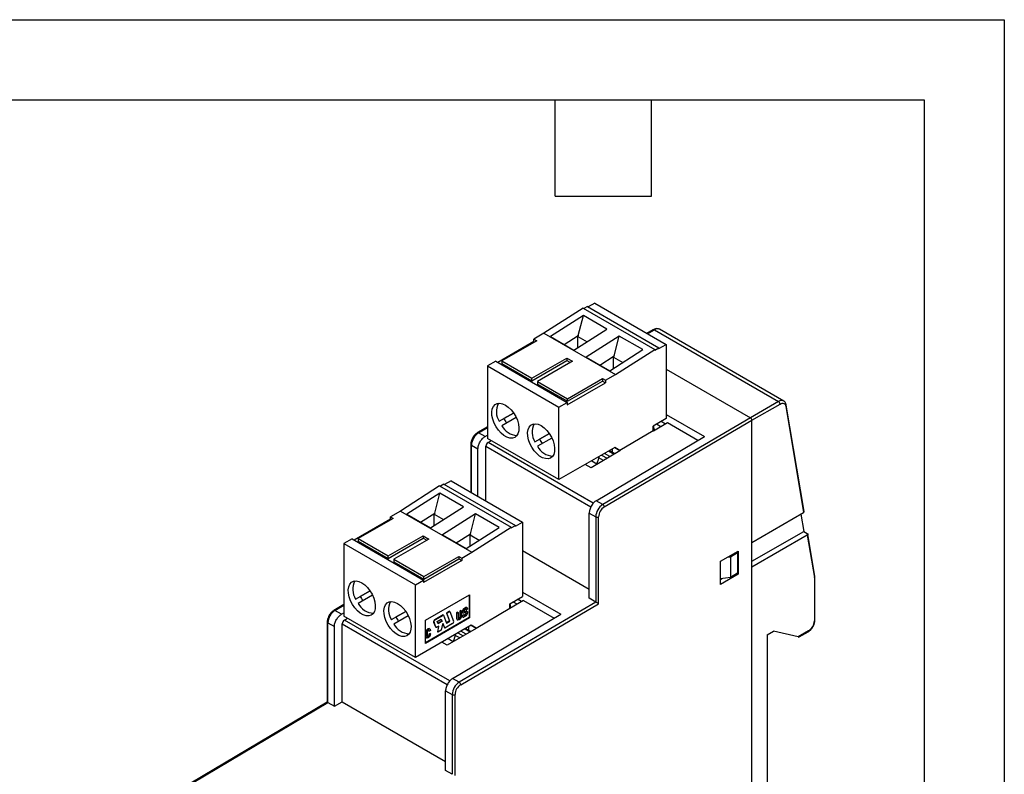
# Model space of a CAD drawing. Header units: millimetres. Extents: x 0 to 349, y 0 to 270.
# Tile 5 of 5: x 252 to 349, y 195 to 270. Entities that reach past the tile are written whole.
import ezdxf

# ---------------------------------------------------------------- set-up
doc = ezdxf.new("R2010")
doc.units = ezdxf.units.MM
doc.header["$LTSCALE"] = 1.25
doc.layers.add('TEXT', color=140, linetype='Continuous', lineweight=25)

msp = doc.modelspace()

# ---------------------------------------------------------------- linework, layer by layer
at = {"color": 7, "linetype": 'Continuous'}
for p, q in [((0.003, 269.878), (349.253, 269.878)), ((349.253, 269.878), (349.253, 0.003))]:
    msp.add_line(p, q, dxfattribs=at)
for p, q in [((308.711, 241.812), (308.074, 241.445)), ((308.711, 241.812), (315.782, 237.73)), ((307.579, 241.322), (303.69, 238.832)), ((307.579, 241.322), (314.65, 237.24)), ((308.003, 241.486), (307.65, 241.282)), ((308.003, 241.486), (315.075, 237.404)), ((307.595, 240.601), (304.328, 238.509)), ((307.089, 238.627), (307.595, 240.601)), ((309.929, 239.254), (307.595, 240.601)), ((303.69, 238.832), (302.7, 238.261)), ((303.69, 238.832), (310.761, 234.75)), ((306.662, 237.162), (309.929, 239.254)), ((314.515, 239.188), (313.886, 238.825)), ((313.944, 238.791), (314.615, 239.178)), ((314.615, 239.178), (326.918, 232.075)), ((327.418, 232.125), (315.115, 239.227)), ((302.7, 238.016), (299.129, 235.954)), ((302.983, 238.098), (299.518, 236.097)), ((302.7, 238.261), (302.983, 238.098)), ((302.7, 238.016), (302.7, 238.261)), ((302.7, 238.016), (302.771, 237.975)), ((304.328, 238.509), (306.662, 237.162)), ((305.683, 237.727), (307.089, 238.627)), ((307.089, 238.627), (307.049, 238.523)), ((307.049, 238.523), (307.963, 237.995)), ((307.049, 237.41), (307.049, 238.523)), ((311.131, 238.56), (307.864, 236.468)), ((310.625, 236.586), (311.131, 238.56)), ((313.464, 237.213), (311.131, 238.56)), ((310.197, 235.121), (313.464, 237.213)), ((310.761, 234.75), (314.65, 237.24)), ((314.65, 237.159), (315.075, 237.404)), ((314.65, 237.24), (314.65, 237.159)), ((315.075, 237.322), (315.782, 237.73)), ((315.075, 237.404), (315.075, 237.322)), ((315.782, 237.73), (315.782, 230.381)), ((298.917, 236.077), (298.104, 235.607)), ((298.917, 236.077), (305.988, 231.995)), ((299.518, 236.097), (302.488, 234.383)), ((299.518, 236.097), (299.518, 235.852)), ((299.518, 235.852), (302.488, 234.138)), ((302.488, 234.383), (305.953, 236.383)), ((302.488, 234.138), (305.953, 236.138)), ((306.519, 236.057), (303.054, 234.056)), ((305.953, 236.383), (306.519, 236.057)), ((305.953, 236.383), (305.953, 236.138)), ((305.953, 236.138), (306.306, 235.934)), ((307.864, 236.468), (310.197, 235.121)), ((309.218, 235.686), (310.625, 236.586)), ((310.625, 236.586), (310.584, 236.482)), ((310.584, 236.482), (311.499, 235.954)), ((310.584, 235.369), (310.584, 236.482)), ((298.104, 235.607), (298.104, 228.422)), ((298.104, 235.607), (305.175, 231.525)), ((315.782, 235.28), (324.125, 230.463)), ((302.488, 234.138), (302.488, 234.383)), ((303.054, 234.056), (306.024, 232.342)), ((303.054, 234.056), (303.054, 233.811)), ((305.988, 231.75), (309.771, 233.934)), ((306.024, 232.342), (309.488, 234.342)), ((306.024, 232.097), (309.488, 234.097)), ((309.488, 234.342), (309.771, 234.179)), ((309.488, 234.342), (309.488, 234.097)), ((309.488, 234.097), (309.771, 233.934)), ((309.771, 234.179), (310.761, 234.75)), ((309.771, 234.179), (309.771, 233.934)), ((303.054, 233.811), (306.024, 232.097)), ((305.175, 231.525), (305.988, 231.995)), ((305.988, 231.995), (305.988, 231.75)), ((306.024, 232.097), (306.024, 232.342)), ((326.918, 232.075), (324.125, 230.463)), ((327.431, 232.117), (327.418, 232.125)), ((305.175, 224.34), (305.175, 231.525)), ((324.267, 230.218), (327.06, 231.83)), ((327.617, 231.612), (329.38, 221.085)), ((329.439, 221.179), (327.673, 231.727)), ((299.265, 230.116), (300.689, 230.938)), ((299.265, 230.116), (299.724, 230.381)), ((300.939, 230.505), (299.515, 229.683)), ((300.689, 230.938), (299.724, 230.381)), ((324.125, 230.463), (309.518, 221.883)), ((309.66, 221.639), (324.267, 230.218)), ((315.782, 230.381), (314.509, 229.647)), ((315.717, 229.847), (315.287, 230.096)), ((315.782, 230.792), (319.565, 228.608)), ((324.267, 218.133), (324.267, 230.218)), ((298.104, 229.577), (297.114, 228.995)), ((297.214, 228.986), (298.104, 229.508)), ((314.509, 229.169), (311.185, 227.217)), ((314.509, 229.169), (314.509, 229.647)), ((314.509, 229.169), (314.536, 229.153)), ((315.913, 229.962), (314.536, 229.153)), ((314.583, 229.181), (314.618, 229.298)), ((314.7, 229.25), (314.618, 229.298)), ((315.261, 229.579), (314.827, 229.83)), ((318.921, 228.226), (315.913, 229.962)), ((297.865, 228.61), (297.214, 228.986)), ((297.865, 228.61), (298.104, 228.749)), ((305.175, 224.34), (298.104, 228.422)), ((298.153, 228.026), (298.471, 228.21)), ((302.8, 228.075), (304.224, 228.897)), ((302.8, 228.075), (303.26, 228.34)), ((304.474, 228.464), (303.05, 227.642)), ((304.224, 228.897), (303.26, 228.34)), ((308.867, 222.259), (319.565, 228.608)), ((296.454, 227.846), (296.454, 223.088)), ((296.513, 227.764), (297.16, 227.391)), ((296.513, 223.054), (296.513, 227.764)), ((297.16, 222.68), (297.16, 227.391)), ((297.942, 222.229), (297.942, 227.66)), ((297.942, 227.66), (308.338, 221.659)), ((308.575, 222.01), (298.153, 228.026)), ((310.69, 227.524), (305.175, 224.34)), ((311.212, 227.201), (308.348, 225.519)), ((310.094, 227.18), (310.639, 226.865)), ((310.697, 226.899), (310.153, 227.213)), ((310.436, 227.377), (310.436, 227.05)), ((311.185, 227.238), (310.69, 227.524)), ((310.69, 227.524), (311.185, 227.238)), ((311.185, 227.217), (311.185, 227.238)), ((311.185, 227.217), (311.212, 227.201)), ((308.412, 226.209), (308.924, 225.913)), ((309.122, 226.516), (308.902, 225.844)), ((309.052, 226.578), (309.122, 226.537)), ((309.122, 226.618), (309.122, 226.516)), ((309.588, 226.247), (309.122, 226.516)), ((309.387, 226.771), (309.938, 226.453)), ((310.219, 226.618), (309.67, 226.935)), ((308.348, 225.519), (307.783, 225.845)), ((294.498, 224.217), (293.861, 223.85)), ((294.498, 224.217), (301.569, 220.135)), ((293.366, 223.727), (289.477, 221.237)), ((293.366, 223.727), (300.437, 219.645)), ((293.791, 223.891), (293.437, 223.686)), ((293.791, 223.891), (300.862, 219.808)), ((293.383, 223.006), (290.115, 220.914)), ((292.877, 221.032), (293.383, 223.006)), ((295.716, 221.659), (293.383, 223.006)), ((309.518, 221.883), (308.867, 222.259)), ((289.477, 221.237), (288.487, 220.666)), ((289.477, 221.237), (296.548, 217.155)), ((292.449, 219.567), (295.716, 221.659)), ((288.487, 220.421), (284.916, 218.359)), ((288.77, 220.502), (285.305, 218.502)), ((288.487, 220.666), (288.77, 220.502)), ((288.487, 220.421), (288.487, 220.666)), ((288.487, 220.421), (288.558, 220.38)), ((290.115, 220.914), (292.449, 219.567)), ((291.47, 220.132), (292.877, 221.032)), ((292.877, 221.032), (292.836, 220.928)), ((292.836, 220.928), (293.75, 220.4)), ((292.836, 219.815), (292.836, 220.928)), ((296.918, 220.965), (293.651, 218.873)), ((296.412, 218.991), (296.918, 220.965)), ((299.252, 219.618), (296.918, 220.965)), ((308.17, 221.035), (308.817, 220.662)), ((308.17, 212.598), (308.17, 221.035)), ((308.817, 220.662), (308.817, 212.224)), ((309.099, 212.062), (309.099, 220.662)), ((324.267, 218.133), (329.38, 221.085)), ((329.116, 220.932), (329.402, 219.22)), ((295.984, 217.526), (299.252, 219.618)), ((296.548, 217.155), (300.437, 219.645)), ((300.437, 219.564), (300.862, 219.808)), ((300.437, 219.645), (300.437, 219.564)), ((300.862, 219.727), (301.569, 220.135)), ((300.862, 219.808), (300.862, 219.727)), ((301.569, 220.135), (301.569, 212.786)), ((284.704, 218.482), (283.891, 218.012)), ((284.704, 218.482), (291.775, 214.4)), ((285.305, 218.502), (288.275, 216.788)), ((285.305, 218.502), (285.305, 218.257)), ((288.275, 216.788), (291.74, 218.788)), ((288.275, 216.543), (291.74, 218.543)), ((292.306, 218.461), (288.841, 216.461)), ((291.74, 218.788), (292.306, 218.461)), ((291.74, 218.788), (291.74, 218.543)), ((291.74, 218.543), (292.094, 218.339)), ((293.651, 218.873), (295.984, 217.526)), ((295.006, 218.091), (296.412, 218.991)), ((296.412, 218.991), (296.372, 218.887)), ((296.372, 218.887), (297.286, 218.359)), ((296.372, 217.774), (296.372, 218.887)), ((324.267, 216.255), (329.402, 219.22)), ((329.754, 218.851), (324.267, 215.684)), ((329.402, 219.22), (329.756, 219.016)), ((329.754, 218.851), (330.454, 214.668)), ((330.513, 214.763), (329.813, 218.946)), ((283.891, 218.012), (290.962, 213.93)), ((283.891, 218.012), (283.891, 210.827)), ((285.305, 218.257), (288.275, 216.543)), ((324.267, 215.684), (324.267, 218.133)), ((288.275, 216.543), (288.275, 216.788)), ((288.841, 216.461), (291.811, 214.747)), ((288.841, 216.461), (288.841, 216.216)), ((291.811, 214.747), (295.276, 216.747)), ((291.811, 214.502), (295.276, 216.502)), ((295.276, 216.747), (295.558, 216.584)), ((295.276, 216.747), (295.276, 216.502)), ((295.276, 216.502), (295.558, 216.339)), ((295.558, 216.584), (296.548, 217.155)), ((295.558, 216.584), (295.558, 216.339)), ((301.569, 217.314), (308.17, 213.504)), ((321.156, 216.255), (322.923, 217.276)), ((321.856, 216.66), (322.146, 216.704)), ((322.146, 216.704), (322.853, 217.113)), ((322.146, 216.704), (322.146, 214.663)), ((322.853, 217.113), (322.747, 217.174)), ((322.853, 217.113), (322.853, 215.071)), ((322.923, 217.276), (322.923, 214.99)), ((288.841, 216.216), (291.811, 214.502)), ((295.558, 216.339), (291.775, 214.155)), ((321.156, 213.969), (321.156, 216.255)), ((324.267, 171.754), (324.267, 215.684)), ((290.962, 213.93), (291.775, 214.4)), ((291.775, 214.4), (291.775, 214.155)), ((291.811, 214.502), (291.811, 214.747)), ((322.923, 214.99), (321.156, 213.969)), ((322.146, 214.663), (321.156, 214.51)), ((321.373, 214.544), (321.156, 214.418)), ((322.853, 215.071), (322.146, 214.663)), ((322.817, 215.051), (322.923, 214.99)), ((330.454, 214.668), (330.454, 210.355)), ((330.513, 210.437), (330.513, 214.764)), ((290.962, 206.745), (290.962, 213.93)), ((285.052, 212.521), (286.476, 213.343)), ((285.052, 212.521), (285.511, 212.786)), ((286.726, 212.91), (285.302, 212.088)), ((286.476, 213.343), (285.511, 212.786)), ((291.952, 210.419), (296.336, 212.95)), ((296.301, 212.93), (296.301, 210.684)), ((296.336, 212.95), (296.336, 210.664)), ((300.296, 212.051), (301.569, 212.786)), ((301.477, 212.267), (301.074, 212.5)), ((301.569, 213.196), (305.352, 211.013)), ((308.817, 212.224), (308.17, 212.598)), ((283.891, 211.982), (282.901, 211.4)), ((283.001, 211.39), (283.891, 211.913)), ((308.817, 212.224), (295.305, 204.288)), ((295.447, 204.043), (309.099, 212.062)), ((295.963, 211.678), (295.756, 211.558)), ((295.756, 211.558), (295.791, 211.537)), ((295.791, 211.537), (295.999, 211.657)), ((295.961, 211.508), (295.846, 211.443)), ((295.963, 211.678), (295.999, 211.657)), ((295.975, 211.499), (295.975, 211.476)), ((295.975, 211.499), (296.01, 211.479)), ((295.975, 211.476), (296.01, 211.456)), ((296.119, 211.519), (296.01, 211.456)), ((296.01, 211.456), (296.01, 211.479)), ((296.084, 211.666), (296.048, 211.686)), ((296.119, 211.588), (296.119, 211.519)), ((300.296, 211.574), (296.973, 209.621)), ((301.675, 212.383), (300.296, 211.574)), ((300.296, 211.574), (300.296, 212.051)), ((300.382, 211.624), (300.405, 211.703)), ((300.461, 211.67), (300.405, 211.703)), ((301.022, 212), (300.614, 212.235)), ((301.675, 212.383), (304.71, 210.631)), ((283.652, 211.015), (283.001, 211.39)), ((283.652, 211.015), (283.891, 211.154)), ((290.962, 206.745), (283.891, 210.827)), ((283.941, 210.431), (284.258, 210.615)), ((288.587, 210.48), (290.011, 211.302)), ((288.587, 210.48), (289.047, 210.745)), ((290.261, 210.869), (288.837, 210.047)), ((290.011, 211.302), (289.047, 210.745)), ((296.301, 210.684), (291.952, 208.174)), ((296.336, 210.664), (291.952, 208.133)), ((293.714, 210.958), (292.883, 210.478)), ((292.919, 210.458), (293.749, 210.937)), ((293.116, 210.306), (293.53, 210.545)), ((293.507, 210.532), (293.583, 210.335)), ((293.53, 210.545), (293.618, 210.315)), ((293.714, 210.958), (293.749, 210.937)), ((293.749, 210.937), (294.053, 210.148)), ((294.345, 211.321), (294.028, 211.138)), ((294.028, 211.138), (294.332, 210.35)), ((294.028, 211.138), (294.063, 211.118)), ((294.063, 211.118), (294.38, 211.301)), ((294.367, 210.329), (294.063, 211.118)), ((294.345, 211.321), (294.38, 211.301)), ((294.38, 211.301), (294.752, 210.338)), ((294.654, 204.663), (305.352, 211.013)), ((295.148, 211.207), (295.036, 211.143)), ((295.036, 211.143), (295.036, 210.612)), ((295.036, 211.143), (295.072, 211.122)), ((295.036, 210.612), (295.072, 210.592)), ((295.072, 211.122), (295.183, 211.186)), ((295.072, 210.592), (295.072, 211.122)), ((295.148, 211.207), (295.183, 211.186)), ((295.183, 211.186), (295.183, 210.656)), ((295.469, 211.393), (295.358, 211.328)), ((295.358, 211.328), (295.358, 210.797)), ((295.358, 211.328), (295.393, 211.308)), ((295.358, 210.797), (295.393, 210.777)), ((295.393, 211.308), (295.505, 211.372)), ((295.393, 210.777), (295.393, 211.308)), ((295.469, 211.393), (295.505, 211.372)), ((295.505, 211.372), (295.505, 210.842)), ((295.604, 211.295), (295.604, 211.223)), ((295.604, 211.295), (295.64, 211.275)), ((295.604, 211.223), (295.64, 211.203)), ((295.718, 210.963), (295.606, 210.899)), ((295.606, 210.899), (295.606, 210.829)), ((295.606, 210.899), (295.642, 210.879)), ((295.606, 210.829), (295.642, 210.809)), ((295.636, 211.154), (295.671, 211.133)), ((295.64, 211.203), (295.64, 211.275)), ((295.641, 210.752), (295.677, 210.732)), ((295.642, 210.879), (295.753, 210.943)), ((295.642, 210.809), (295.642, 210.879)), ((295.97, 211.181), (295.714, 211.128)), ((295.718, 210.963), (295.753, 210.943)), ((295.753, 210.943), (295.753, 210.925)), ((295.955, 210.852), (295.761, 210.74)), ((295.883, 210.98), (295.77, 210.915)), ((295.77, 210.915), (295.805, 210.895)), ((295.775, 211.34), (295.771, 211.324)), ((295.997, 211.329), (295.772, 211.291)), ((295.773, 211.288), (295.804, 211.27)), ((295.804, 211.27), (296.033, 211.308)), ((295.805, 210.895), (295.918, 210.96)), ((295.883, 210.98), (295.918, 210.96)), ((295.975, 211.139), (295.968, 211.105)), ((295.968, 211.105), (296.003, 211.084)), ((295.975, 211.139), (296.01, 211.119)), ((295.997, 211.329), (296.033, 211.308)), ((296.003, 211.084), (296.01, 211.119)), ((296.083, 211.301), (296.047, 211.321)), ((296.122, 211.211), (296.121, 211.137)), ((296.336, 210.664), (296.301, 210.684)), ((282.242, 210.251), (282.242, 202.312)), ((282.3, 210.169), (282.947, 209.796)), ((282.3, 202.274), (282.3, 210.169)), ((282.947, 201.9), (282.947, 209.796)), ((283.729, 202.354), (283.729, 210.065)), ((283.729, 210.065), (294.125, 204.063)), ((294.362, 204.415), (283.941, 210.431)), ((296.478, 209.929), (290.962, 206.745)), ((291.952, 208.133), (291.952, 210.419)), ((292.207, 209.558), (292.077, 209.439)), ((292.112, 209.419), (292.242, 209.538)), ((292.319, 209.592), (292.207, 209.558)), ((292.207, 209.558), (292.242, 209.538)), ((292.242, 209.538), (292.354, 209.571)), ((292.319, 209.592), (292.354, 209.571)), ((292.354, 209.571), (292.425, 209.526)), ((292.425, 209.526), (292.452, 209.411)), ((292.772, 210.231), (292.948, 209.776)), ((292.772, 210.231), (292.808, 210.211)), ((292.983, 209.755), (292.808, 210.211)), ((292.883, 210.478), (292.919, 210.458)), ((292.948, 209.776), (292.983, 209.755)), ((292.975, 209.742), (293.011, 209.722)), ((293.287, 209.841), (293.094, 209.73)), ((293.204, 210.076), (293.116, 210.306)), ((293.243, 209.816), (293.143, 209.269)), ((293.178, 209.249), (293.287, 209.841)), ((293.583, 210.335), (293.191, 210.109)), ((293.618, 210.315), (293.204, 210.076)), ((293.637, 210.044), (293.531, 209.453)), ((293.583, 210.335), (293.618, 210.315)), ((293.707, 210.084), (293.637, 210.044)), ((293.685, 210.071), (293.839, 209.671)), ((293.874, 209.651), (293.707, 210.084)), ((293.839, 209.671), (293.874, 209.651)), ((294.642, 210.094), (293.874, 209.651)), ((294.332, 210.35), (294.041, 210.181)), ((294.053, 210.148), (294.367, 210.329)), ((296.973, 209.621), (294.109, 207.939)), ((294.332, 210.35), (294.367, 210.329)), ((295.1, 210.472), (295.135, 210.452)), ((295.881, 209.584), (296.4, 209.285)), ((296.458, 209.319), (295.94, 209.618)), ((296.223, 209.782), (296.223, 209.455)), ((296.973, 209.643), (296.478, 209.929)), ((296.478, 209.929), (296.973, 209.643)), ((296.973, 209.621), (296.973, 209.643)), ((292.023, 209.343), (291.988, 209.153)), ((291.988, 209.153), (291.988, 208.828)), ((291.988, 209.153), (292.023, 209.133)), ((291.988, 208.828), (292.008, 208.744)), ((291.988, 208.828), (292.023, 208.808)), ((292.008, 208.744), (292.098, 208.686)), ((292.008, 208.744), (292.043, 208.724)), ((292.077, 209.439), (292.023, 209.343)), ((292.023, 209.343), (292.059, 209.323)), ((292.023, 209.133), (292.059, 209.323)), ((292.023, 208.808), (292.023, 209.133)), ((292.043, 208.724), (292.023, 208.808)), ((292.134, 208.666), (292.043, 208.724)), ((292.059, 209.323), (292.112, 209.419)), ((292.077, 209.439), (292.112, 209.419)), ((292.098, 208.686), (292.134, 208.666)), ((292.143, 209.287), (292.13, 209.213)), ((292.13, 209.213), (292.13, 208.898)), ((292.13, 208.898), (292.143, 208.838)), ((292.232, 208.689), (292.134, 208.666)), ((292.18, 209.354), (292.143, 209.287)), ((292.143, 208.838), (292.179, 208.813)), ((292.195, 208.844), (292.148, 208.835)), ((292.179, 208.813), (292.23, 208.824)), ((292.232, 209.401), (292.18, 209.354)), ((292.248, 208.888), (292.195, 208.844)), ((292.195, 208.844), (292.23, 208.824)), ((292.23, 208.824), (292.283, 208.867)), ((292.284, 209.417), (292.232, 209.401)), ((292.334, 208.777), (292.232, 208.689)), ((292.287, 208.953), (292.248, 208.888)), ((292.248, 208.888), (292.283, 208.867)), ((292.283, 208.867), (292.323, 208.932)), ((292.323, 209.401), (292.284, 209.417)), ((292.306, 209.028), (292.287, 208.953)), ((292.287, 208.953), (292.323, 208.932)), ((292.29, 209.414), (292.306, 209.367)), ((292.306, 209.367), (292.306, 209.355)), ((292.306, 209.367), (292.341, 209.347)), ((292.306, 209.355), (292.341, 209.335)), ((292.417, 209.105), (292.306, 209.04)), ((292.306, 209.04), (292.306, 209.028)), ((292.306, 209.04), (292.341, 209.02)), ((292.306, 209.028), (292.341, 209.008)), ((292.341, 209.347), (292.323, 209.401)), ((292.323, 208.932), (292.341, 209.008)), ((292.429, 208.935), (292.334, 208.777)), ((292.452, 209.399), (292.341, 209.335)), ((292.341, 209.335), (292.341, 209.347)), ((292.341, 209.02), (292.452, 209.084)), ((292.341, 209.008), (292.341, 209.02)), ((292.417, 209.105), (292.452, 209.084)), ((292.452, 209.072), (292.429, 208.935)), ((292.452, 209.411), (292.452, 209.399)), ((292.452, 209.084), (292.452, 209.072)), ((293.143, 209.269), (293.178, 209.249)), ((293.531, 209.453), (293.178, 209.249)), ((294.199, 208.614), (294.711, 208.318)), ((294.909, 208.921), (294.701, 208.287)), ((294.909, 208.942), (294.839, 208.983)), ((294.909, 209.023), (294.909, 208.921)), ((295.348, 208.667), (294.909, 208.921)), ((295.174, 209.176), (295.699, 208.873)), ((295.979, 209.038), (295.457, 209.34)), ((325.787, 208.967), (326.424, 209.335)), ((325.787, 208.967), (325.787, 179.899)), ((328.847, 208.774), (326.424, 209.335)), ((329.888, 209.375), (328.847, 208.774)), ((328.949, 208.765), (329.847, 209.284)), ((294.109, 207.939), (293.57, 208.25)), ((295.305, 204.288), (294.654, 204.663)), ((293.957, 203.44), (294.604, 203.067)), ((293.957, 195.544), (293.957, 203.44)), ((294.604, 203.067), (294.604, 195.171)), ((294.887, 195.05), (294.887, 203.067)), ((282.242, 202.313), (268.754, 194.308)), ((268.855, 194.298), (282.296, 202.276)), ((282.3, 202.274), (282.947, 201.9)), ((282.947, 201.9), (283.729, 202.354)), ((283.729, 202.354), (293.957, 196.45)), ((294.604, 195.171), (293.957, 195.544))]:
    msp.add_line(p, q)
at = {"flags": 128}
for points in [[(299.872, 231.729), (300.161, 231.526), (300.436, 231.26), (300.685, 230.943), (300.896, 230.591), (301.059, 230.219), (301.166, 229.845), (301.213, 229.487), (301.198, 229.161), (301.12, 228.883), (300.984, 228.665), (300.796, 228.518), (300.564, 228.448), (300.301, 228.46), (300.017, 228.551), (299.726, 228.719), (299.443, 228.955), (299.179, 229.248), (298.948, 229.585), (298.76, 229.949), (298.624, 230.324), (298.546, 230.692), (298.53, 231.036), (298.577, 231.34), (298.685, 231.59), (298.848, 231.773), (299.059, 231.882), (299.308, 231.911), (299.583, 231.86), (299.872, 231.729)], [(327.06, 231.83), (327.158, 231.877), (327.253, 231.903), (327.343, 231.906), (327.423, 231.887), (327.493, 231.847), (327.55, 231.786), (327.591, 231.707), (327.617, 231.612)], [(303.407, 229.688), (303.696, 229.485), (303.971, 229.219), (304.22, 228.902), (304.431, 228.55), (304.594, 228.178), (304.702, 227.804), (304.749, 227.446), (304.733, 227.12), (304.655, 226.842), (304.519, 226.624), (304.331, 226.477), (304.1, 226.407), (303.836, 226.419), (303.553, 226.51), (303.262, 226.678), (302.978, 226.914), (302.715, 227.207), (302.483, 227.544), (302.295, 227.908), (302.159, 228.283), (302.081, 228.651), (302.066, 228.995), (302.113, 229.299), (302.22, 229.549), (302.383, 229.732), (302.594, 229.841), (302.843, 229.87), (303.118, 229.819), (303.407, 229.688)], [(285.659, 214.134), (285.948, 213.931), (286.223, 213.665), (286.472, 213.348), (286.683, 212.996), (286.846, 212.624), (286.953, 212.25), (287, 211.892), (286.985, 211.566), (286.907, 211.288), (286.771, 211.07), (286.583, 210.923), (286.352, 210.853), (286.088, 210.865), (285.804, 210.956), (285.514, 211.124), (285.23, 211.36), (284.966, 211.653), (284.735, 211.99), (284.547, 212.354), (284.411, 212.729), (284.333, 213.097), (284.317, 213.441), (284.364, 213.745), (284.472, 213.994), (284.635, 214.178), (284.846, 214.287), (285.095, 214.316), (285.37, 214.264), (285.659, 214.134)], [(289.194, 212.093), (289.483, 211.89), (289.759, 211.624), (290.007, 211.307), (290.218, 210.955), (290.381, 210.583), (290.489, 210.209), (290.536, 209.851), (290.52, 209.525), (290.443, 209.247), (290.306, 209.029), (290.118, 208.882), (289.887, 208.812), (289.623, 208.824), (289.34, 208.915), (289.049, 209.083), (288.765, 209.319), (288.502, 209.612), (288.27, 209.949), (288.082, 210.313), (287.946, 210.688), (287.869, 211.056), (287.853, 211.4), (287.9, 211.704), (288.007, 211.953), (288.17, 212.137), (288.381, 212.246), (288.63, 212.275), (288.906, 212.223), (289.194, 212.093)], [(295.973, 211.513), (295.974, 211.51), (295.975, 211.499)], [(295.036, 210.612), (295.053, 210.526), (295.1, 210.472), (295.1, 210.472)], [(295.505, 210.842), (295.488, 210.737), (295.441, 210.628), (295.371, 210.534), (295.288, 210.467), (295.205, 210.438), (295.135, 210.452), (295.088, 210.506), (295.072, 210.592)], [(295.183, 210.656), (295.191, 210.614), (295.214, 210.588), (295.248, 210.581), (295.288, 210.595), (295.328, 210.627), (295.363, 210.673), (295.385, 210.726), (295.393, 210.777)], [(295.358, 210.797), (295.35, 210.746), (295.327, 210.694), (295.293, 210.648), (295.253, 210.615), (295.213, 210.601), (295.198, 210.601)], [(295.714, 211.128), (295.699, 211.126), (295.684, 211.128), (295.671, 211.133), (295.66, 211.142), (295.651, 211.153), (295.645, 211.168), (295.641, 211.184), (295.64, 211.203)], [(295.77, 210.915), (295.76, 210.91), (295.755, 210.909)], [(295.771, 211.324), (295.77, 211.312), (295.77, 211.3), (295.772, 211.29), (295.775, 211.282), (295.781, 211.276), (295.788, 211.271), (295.795, 211.269), (295.804, 211.27)], [(296.01, 211.119), (296.012, 211.133), (296.012, 211.146), (296.009, 211.158), (296.005, 211.167), (295.998, 211.175), (295.99, 211.179), (295.981, 211.181), (295.97, 211.181)], [(296.033, 211.308), (296.052, 211.309), (296.069, 211.306), (296.085, 211.299), (296.098, 211.288), (296.109, 211.274), (296.116, 211.256), (296.121, 211.235), (296.122, 211.211)], [(293.094, 209.73), (293.076, 209.721), (293.058, 209.716), (293.042, 209.714), (293.026, 209.715), (293.013, 209.721), (293.001, 209.729), (292.991, 209.741), (292.983, 209.755)]]:
    msp.add_lwpolyline(points, dxfattribs=at)
for centre, radius, start, end in [((314.556, 239.096), 0.101, 54.38242, 114.30712), ((314.906, 238.785), 0.49, 64.78089, 126.52957), ((327.211, 231.667), 0.502, 65.65152, 125.65894), ((326.753, 231.816), 0.307, 2.60548, 57.39452), ((300.782, 231.085), 1.801, 152.84342, 212.5763), ((327.551, 231.715), 0.122, 302.47859, 5.57094), ((302.681, 231.8), 3.28, 205.62816, 214.37184), ((301.113, 230.512), 1.8, 207.42311, 267.15405), ((304.317, 229.044), 1.801, 152.84342, 212.5763), ((313.415, 229.135), 1.214, 7.68403, 25.06381), ((298.05, 227.694), 1.539, 122.91809, 177.3706), ((297.156, 228.91), 0.0954, 52.56407, 116.18988), ((306.217, 229.759), 3.28, 205.62816, 214.37184), ((296.55, 227.853), 0.0959, 184.0396, 247.26265), ((304.648, 228.471), 1.8, 207.42311, 267.15405), ((310.354, 220.591), 1.539, 122.91809, 177.3706), ((310.329, 220.605), 1.231, 122.91809, 177.3706), ((309.351, 221.622), 0.31, 3.12073, 57.45786), ((308.958, 220.935), 0.307, 242.60967, 297.39033), ((286.569, 213.49), 1.801, 152.84342, 212.5763), ((288.468, 214.204), 3.28, 205.62816, 214.37184), ((286.9, 212.917), 1.8, 207.42311, 267.15405), ((290.105, 211.449), 1.801, 152.84342, 212.5763), ((295.934, 211.28), 0.33, 122.60548, 177.39452), ((295.969, 211.26), 0.33, 122.60548, 177.39452), ((295.98, 211.484), 0.0305, 349.81443, 128.21639), ((296.013, 211.608), 0.0855, 65.68838, 125.61781), ((296.046, 211.6), 0.0742, 350.79033, 129.20399), ((299.202, 211.54), 1.214, 7.68403, 25.06381), ((283.837, 210.099), 1.539, 122.91809, 177.3706), ((282.943, 211.315), 0.0954, 52.56407, 116.18988), ((292.004, 212.163), 3.28, 205.62816, 214.37184), ((295.68, 211.216), 0.0759, 174.06538, 234.62244), ((295.691, 210.821), 0.0849, 174.37884, 234.3129), ((295.715, 210.797), 0.0737, 170.8026, 309.27979), ((295.785, 210.919), 0.0322, 170.78596, 309.20329), ((295.933, 211.307), 0.162, 122.56191, 168.0832), ((295.777, 211.144), 0.195, 302.93391, 348.37221), ((295.812, 211.124), 0.195, 302.93391, 348.37221), ((295.76, 211.157), 0.362, 302.67346, 356.91502), ((295.905, 211.157), 0.0719, 345.54252, 19.56826), ((296.012, 211.256), 0.074, 61.33452, 101.47525), ((282.337, 210.258), 0.0959, 184.0396, 247.26265), ((290.435, 210.876), 1.8, 207.42311, 267.15405), ((293.003, 210.276), 0.235, 120.67595, 190.95021), ((293.039, 210.256), 0.235, 120.67595, 190.95021), ((293.009, 209.797), 0.0643, 199.24619, 238.74167), ((294.524, 210.294), 0.232, 300.67595, 10.95021), ((329.226, 210.411), 1.229, 302.60548, 357.39452), ((330.413, 210.447), 0.101, 294.37466, 354.3052), ((329.793, 209.363), 0.0959, 304.05635, 7.25583), ((296.141, 202.996), 1.539, 122.91809, 177.3706), ((296.116, 203.01), 1.231, 122.91809, 177.3706), ((295.138, 204.027), 0.31, 3.12073, 57.45786), ((294.745, 203.339), 0.307, 242.60967, 297.39033)]:
    msp.add_arc(centre, radius, start, end)
for points, knots in [([(315.115, 239.225), (315.112, 239.227), (315.061, 239.271), (314.926, 239.295), (314.724, 239.289), (314.589, 239.224), (314.515, 239.188)], [0, 0, 0, 0, 0.020037, 0.330406, 0.633618, 1, 1, 1, 1]), ([(327.673, 231.727), (327.663, 231.768), (327.64, 231.874), (327.565, 232.015), (327.474, 232.081), (327.433, 232.11)], [0, 0, 0, 0, 0.26595, 0.675049, 1, 1, 1, 1]), ([(324.267, 230.218), (324.267, 230.257), (324.253, 230.31), (324.198, 230.405), (324.159, 230.444), (324.125, 230.463)], [0, 0, 0, 0, 0.5, 0.5, 1, 1, 1, 1]), ([(297.114, 228.995), (297.076, 228.971), (296.97, 228.903), (296.809, 228.745), (296.647, 228.52), (296.528, 228.269), (296.464, 228.038), (296.457, 227.901), (296.454, 227.846)], [0, 0, 0, 0, 0.104281, 0.296026, 0.487145, 0.678358, 0.871265, 1, 1, 1, 1]), ([(297.16, 227.391), (297.16, 227.487), (297.175, 227.599), (297.244, 227.838), (297.297, 227.965), (297.435, 228.202), (297.518, 228.312), (297.692, 228.492), (297.781, 228.561), (297.865, 228.61)], [0, 0, 0, 0, 0.25, 0.25, 0.5, 0.5, 0.75, 0.75, 1, 1, 1, 1]), ([(298.153, 228.026), (298.103, 227.997), (298.045, 227.939), (297.963, 227.797), (297.942, 227.718), (297.942, 227.66)], [0, 0, 0, 0, 0.5, 0.5, 1, 1, 1, 1]), ([(308.867, 222.259), (308.784, 222.21), (308.695, 222.139), (308.524, 221.959), (308.441, 221.848), (308.305, 221.61), (308.252, 221.483), (308.184, 221.243), (308.17, 221.131), (308.17, 221.035)], [0, 0, 0, 0, 0.25, 0.25, 0.5, 0.5, 0.75, 0.75, 1, 1, 1, 1]), ([(329.38, 221.085), (329.397, 221.098), (329.432, 221.125), (329.447, 221.162), (329.439, 221.179), (329.439, 221.179)], [0, 0, 0, 0, 0.4793384, 0.9949708, 1, 1, 1, 1]), ([(329.756, 219.016), (329.789, 218.996), (329.814, 218.966), (329.813, 218.901), (329.788, 218.871), (329.754, 218.851)], [0, 0, 0, 0, 0.5, 0.5, 1, 1, 1, 1]), ([(330.454, 214.668), (330.471, 214.683), (330.506, 214.714), (330.52, 214.755), (330.512, 214.773), (330.511, 214.773)], [0, 0, 0, 0, 0.478401, 0.994939, 1, 1, 1, 1]), ([(309.099, 212.062), (309.066, 212.081), (309.013, 212.111), (308.903, 212.174), (308.85, 212.205), (308.817, 212.224)], [0, 0, 0, 0, 0.5, 0.5, 1, 1, 1, 1]), ([(282.901, 211.4), (282.864, 211.376), (282.757, 211.308), (282.596, 211.15), (282.434, 210.925), (282.315, 210.674), (282.251, 210.443), (282.244, 210.306), (282.242, 210.251)], [0, 0, 0, 0, 0.104281, 0.296026, 0.487145, 0.678358, 0.871265, 1, 1, 1, 1]), ([(282.947, 209.796), (282.947, 209.892), (282.962, 210.003), (283.031, 210.243), (283.085, 210.369), (283.222, 210.607), (283.305, 210.717), (283.479, 210.897), (283.568, 210.966), (283.652, 211.015)], [0, 0, 0, 0, 0.25, 0.25, 0.5, 0.5, 0.75, 0.75, 1, 1, 1, 1]), ([(283.941, 210.431), (283.89, 210.402), (283.832, 210.344), (283.75, 210.202), (283.729, 210.123), (283.729, 210.065)], [0, 0, 0, 0, 0.5, 0.5, 1, 1, 1, 1]), ([(329.847, 209.284), (329.885, 209.307), (329.991, 209.375), (330.153, 209.531), (330.316, 209.755), (330.436, 210.006), (330.503, 210.24), (330.51, 210.379), (330.513, 210.437)], [0, 0, 0, 0, 0.1037641, 0.2944136, 0.4844624, 0.6745641, 0.8663046, 1, 1, 1, 1]), ([(294.654, 204.663), (294.571, 204.614), (294.483, 204.544), (294.311, 204.364), (294.228, 204.253), (294.093, 204.015), (294.039, 203.888), (293.972, 203.648), (293.957, 203.536), (293.957, 203.44)], [0, 0, 0, 0, 0.25, 0.25, 0.5, 0.5, 0.75, 0.75, 1, 1, 1, 1]), ([(282.296, 202.276), (282.288, 202.281), (282.27, 202.292), (282.253, 202.303), (282.242, 202.311), (282.242, 202.312), (282.242, 202.312)], [0, 0, 0, 0, 0.227586, 0.470639, 0.73643, 1, 1, 1, 1])]:
    msp.add_open_spline(points, degree=3, knots=knots)
for points in [[(328.847, 208.774), (328.895, 208.763), (328.937, 208.758), (328.949, 208.765)], [(282.296, 202.276), (282.298, 202.275), (282.299, 202.274), (282.3, 202.274)], [(294.608, 195.169), (294.606, 195.169), (294.605, 195.17), (294.604, 195.171)]]:
    msp.add_open_spline(points, degree=3)
at = {"layer": 'TEXT'}
for p, q in [((7.937, 261.937), (341.312, 261.937)), ((304.8, 252.412), (304.8, 261.937)), ((314.325, 252.412), (314.325, 261.937)), ((341.312, 261.937), (341.312, 7.937)), ((304.8, 252.412), (314.325, 252.412))]:
    msp.add_line(p, q, dxfattribs=at)

doc.saveas('drawing.dxf')
